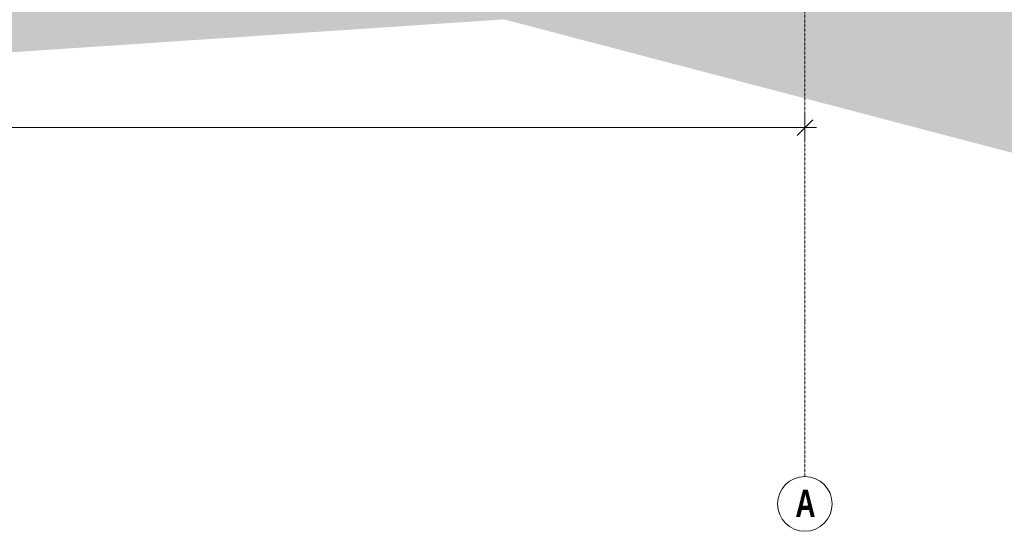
# Model space of a CAD drawing. Header units: metres. Extents: x -58265 to 590738, y -55036 to 35250.
# Tile 150 of 160: x 578533 to 584838, y -55036 to -51762. Entities that reach past the tile are written whole.
import ezdxf

# ---------------------------------------------------------------- set-up
doc = ezdxf.new("R2010")
doc.units = ezdxf.units.M
doc.header["$LTSCALE"] = 0.05
doc.header["$PDSIZE"] = 0.8
doc.linetypes.add('Strichlinie_ eng', pattern=[46, 30, -16])
for name, color, linetype in [('Ansicht Süd_3_A_1_Schraffuren', 7, 'Continuous'), ('Ansicht Süd_3_A_3_Achsen_Raster', 7, 'Continuous'), ('Ansicht Süd_3_A_4_Bemaßung_100', 7, 'Continuous')]:
    doc.layers.add(name, color=color, linetype=linetype)
doc.styles.add('ERSTELLTER_STIL_4', font='txt')

msp = doc.modelspace()

# ---------------------------------------------------------------- hatches: boundary and pattern name
at = {"layer": 'Ansicht Süd_3_A_1_Schraffuren', "linetype": 'Continuous', "lineweight": 18}
msp.add_hatch(color=9, dxfattribs=at).paths.add_polyline_path([(514049.5, -50686.1), (514049.5, -51551.1), (522644.4, -52952.6), (535804.2, -51713.8), (549514.4, -53082.8), (561141.9, -51988), (569574.8, -52564.9), (581633.5, -51759.6), (586181.4, -52952.6), (590713.8, -51299.2), (590713.8, -50686.1)])

# ---------------------------------------------------------------- linework, layer by layer
at = {"layer": 'Ansicht Süd_3_A_3_Achsen_Raster', "color": 7, "linetype": 'Strichlinie_ eng', "lineweight": 15}
for p, q in [((583560.9, -41686.1), (583560.9, -53686.1)), ((583560.9, -53686.1), (583560.9, -54686.1))]:
    msp.add_line(p, q, dxfattribs=at)
at = {"layer": 'Ansicht Süd_3_A_3_Achsen_Raster', "color": 7, "linetype": 'Continuous', "lineweight": 15}
msp.add_circle((583560.9, -54861.1), 175, dxfattribs=at)
at = {"layer": 'Ansicht Süd_3_A_3_Achsen_Raster', "color": 7, "linetype": 'Strichlinie_ eng', "lineweight": 15}
msp.add_point((583560.9, -53686.1), dxfattribs=at)
msp.add_point((583560.9, -53686.1), dxfattribs=at)
at = {"layer": 'Ansicht Süd_3_A_4_Bemaßung_100', "color": 7, "linetype": 'Continuous', "lineweight": 15}
for p, q in [((583560.9, -52546), (583560.9, -52358.3)), ((519860.9, -52452.1), (583560.9, -52452.1)), ((583510.8, -52502.2), (583611, -52402.1)), ((583560.9, -52452.1), (583636, -52452.1))]:
    msp.add_line(p, q, dxfattribs=at)

# ---------------------------------------------------------------- texts
at = {"layer": 'Ansicht Süd_3_A_3_Achsen_Raster', "color": 7, "linetype": 'Continuous', "lineweight": 20, "insert": (583499.7, -54770.2), "char_height": 175, "attachment_point": 1, "style": 'ERSTELLTER_STIL_4'}
msp.add_mtext('\\A1;{\\pql;\\pt0;\\fSwis721 LtCn BT|b1|i0|c0|p0;\\W1.000000;A}', dxfattribs=at)

doc.saveas('drawing.dxf')
